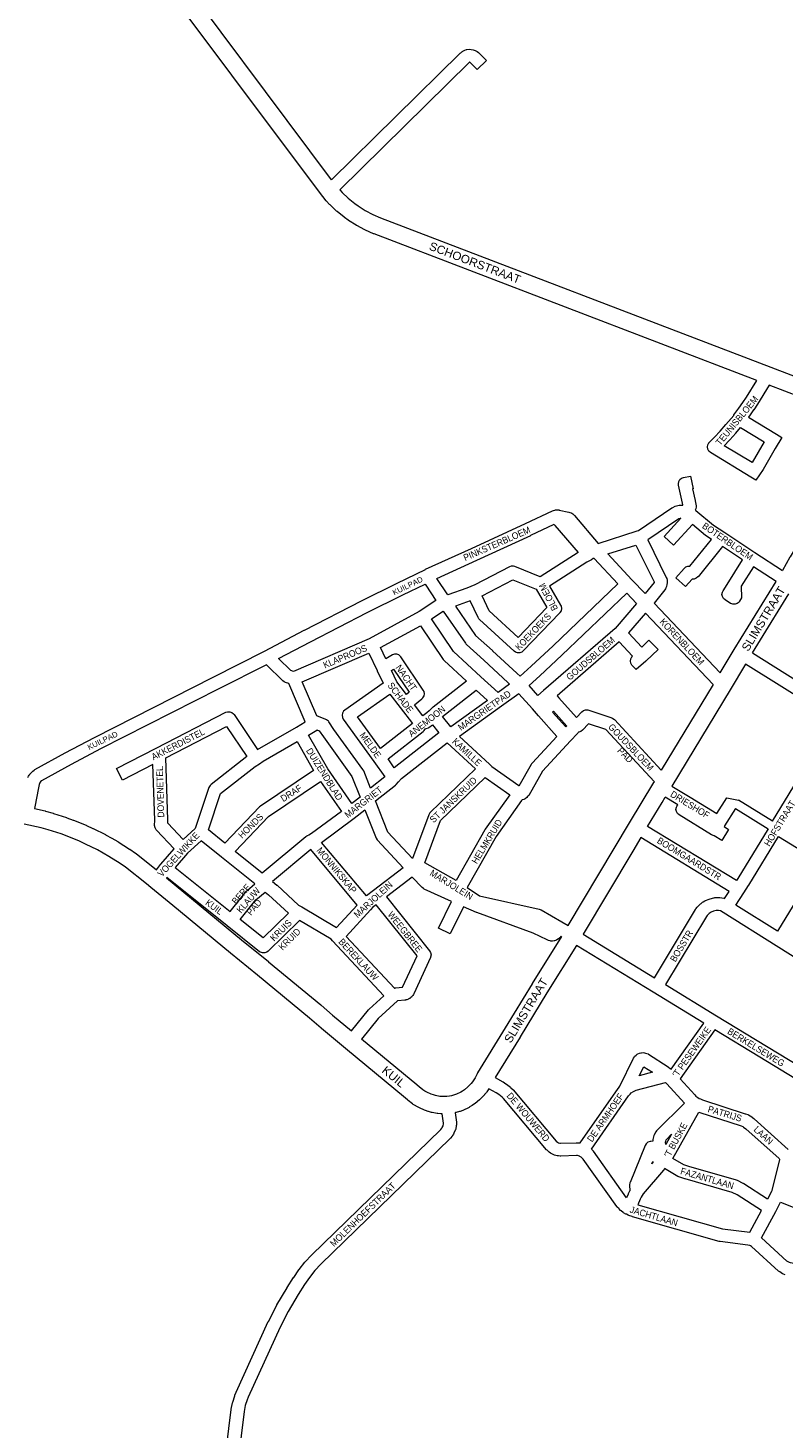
# Model space of a CAD drawing. Header units: metres. Extents: x 123817 to 142006, y 393105 to 406084.
# Tile 132 of 138: x 136967 to 137840, y 401430 to 403048. Entities that reach past the tile are written whole.
import ezdxf
from ezdxf.enums import TextEntityAlignment as Align

# ---------------------------------------------------------------- set-up
doc = ezdxf.new("R2010")
doc.units = ezdxf.units.M
doc.header["$MEASUREMENT"] = 0
doc.styles.add('Style-Arial', font='arial.ttf')

msp = doc.modelspace()

# ---------------------------------------------------------------- linework, layer by layer
at = {"color": 40, "linetype": 'Continuous', "lineweight": 0, "flags": 128}
for points in [[(137317.4, 402872.8), (137113.5, 403145.6), (137088.9, 403178.9), (137007.9, 403304.5), (136980, 403348.6), (136952, 403393.3)], [(137808.6, 402640.9), (137366.4, 402810.1), (137365.9, 402810.3), (137356.4, 402814.5), (137355.7, 402814.8), (137346.4, 402819.7), (137346.2, 402819.9), (137345.8, 402820.1), (137337, 402825.8), (137336.5, 402826.1), (137332.2, 402829.2), (137331.8, 402829.5), (137323.7, 402836.1), (137323.1, 402836.6), (137315.5, 402843.8), (137315.1, 402844.2), (137311.5, 402848), (137311.2, 402848.4), (137307.1, 402853.2), (137307.1, 402853.3), (137306.7, 402853.7), (137097.4, 403133.6)], [(137326.8, 402861), (137329.5, 402858.1), (137336.6, 402851.4), (137344.2, 402845.2), (137348, 402842.5), (137356.2, 402837.2), (137364.8, 402832.6), (137373.8, 402828.7), (137824.6, 402656.2), (137824.6, 402656.2), (137824.6, 402656.2), (137884, 402633.4), (137904.6, 402626.8), (137904.6, 402626.8), (137904.6, 402626.8), (137916.7, 402622.9), (137917.3, 402622.6), (137944.9, 402611.5), (137946.2, 402610.8), (137946.4, 402610.7), (137948.9, 402609.2), (138022.1, 402729.1)], [(137888.3, 402611), (137877.6, 402614.4), (137877.1, 402614.6), (137822.8, 402635.4)], [(137903.1, 402606.2), (137910.2, 402603.9), (137936.7, 402593.2), (137939.8, 402591.3), (137877.2, 402487.1), (137847, 402436.9), (137846.8, 402436.6), (137838.2, 402421.4)], [(137766.1, 402302.9), (137782.5, 402330), (137782.5, 402330.1), (137782.5, 402330.1), (137830.7, 402408.4)], [(137803.4, 402326), (137812.9, 402341.2), (137845.5, 402394.2)], [(137795.6, 402313.1), (137777.8, 402283.5), (137777.8, 402283.5), (137777.8, 402283.5), (137710.5, 402172.2)], [(137758, 402289.6), (137698.2, 402190.5)], [(137590.7, 402011.1), (137661.4, 402129.5), (137661.4, 402129.5), (137661.4, 402129.5), (137689.6, 402176.2), (137689.6, 402176.2), (137689.6, 402176.2), (137690.2, 402177.2)], [(137682.4, 402125.6), (137699, 402153.2), (137702.8, 402159.4)], [(136974, 402146.1), (136986.3, 402143.4), (136986.8, 402143.2), (136995.6, 402140.8), (136996, 402140.6), (137011.1, 402135.8), (137011.5, 402135.6), (137018.9, 402132.9), (137019.3, 402132.8), (137033.9, 402126.8), (137034.3, 402126.6), (137041.5, 402123.3), (137041.8, 402123.2), (137056, 402116.1), (137056.3, 402115.9), (137063.3, 402112.1), (137063.4, 402112), (137063.5, 402111.9), (137070.3, 402108), (137070.7, 402107.8), (137084, 402099.3), (137084.3, 402099.1), (137090.9, 402094.6), (137091.4, 402094.2), (137115.1, 402075.5)], [(137445.2, 401793.4), (137444, 401793.4), (137443.4, 401793.4), (137440.1, 401793.8), (137439.3, 401793.9), (137439.3, 401793.9), (137433.4, 401794.9), (137432.6, 401795.1), (137429.4, 401796), (137428.8, 401796.2), (137425.7, 401797.2), (137424.8, 401797.6), (137418.8, 401800.2), (137418, 401800.6), (137415.1, 401802.3), (137415, 401802.3), (137414.6, 401802.6), (137411.7, 401804.4), (137410.9, 401804.9), (137405.7, 401809), (137405, 401809.6), (137402.9, 401811.6), (137333.3, 401869.1), (137305.5, 401892.1), (137305.2, 401892.3), (137292, 401904), (137231.8, 401953.7), (137200.7, 401978.9), (137200.6, 401978.9), (137133.9, 402034.3), (137108.5, 402055.1), (137108.5, 402055.1), (137108.5, 402055.1), (137103.6, 402059.1), (137079.3, 402078.3), (137073.1, 402082.5), (137060.1, 402090.8), (137053.5, 402094.6), (137046.8, 402098.3), (137033, 402105.2), (137026.2, 402108.3), (137011.8, 402114.2), (137004.8, 402116.8), (136990.1, 402121.6), (136981.7, 402123.9), (136962.4, 402128.2)], [(137674.7, 402112.7), (137665.3, 402097), (137607.9, 402000.9)], [(137126.7, 402066), (137146.6, 402049.7), (137146.7, 402049.7), (137213.3, 401994.4), (137244.4, 401969.3), (137244.5, 401969.2), (137304.8, 401919.3), (137305.1, 401919.1), (137318.3, 401907.4), (137340.2, 401889.4)], [(137582.9, 401998.3), (137549, 401943.9), (137549, 401943.8), (137518, 401892.7), (137486, 401840.8), (137485.4, 401839.5), (137484.7, 401838.1), (137483.1, 401834.9), (137480.1, 401830.3), (137478.7, 401828.5), (137474.9, 401824.5), (137470.7, 401821.1), (137468.7, 401819.7), (137466.5, 401818.4), (137461.5, 401816.1), (137459.2, 401815.2), (137456, 401814.3), (137453.5, 401813.8), (137450.6, 401813.4), (137447.7, 401813.3), (137445, 401813.4), (137442.5, 401813.6), (137437.4, 401814.5), (137434.9, 401815.2), (137432.5, 401816), (137427.3, 401818.3), (137425.1, 401819.6), (137422.9, 401821), (137418.4, 401824.5), (137416.3, 401826.4), (137415.8, 401826.8), (137351.7, 401879.8)], [(137600.1, 401988.1), (137566, 401933.4), (137535.1, 401882.3), (137535.1, 401882.2), (137506.2, 401835.4)], [(137498.8, 401822.4), (137496.6, 401819), (137496.1, 401818.2), (137494.1, 401815.7), (137493.9, 401815.5), (137493.5, 401815), (137489, 401810.3), (137488.1, 401809.5), (137483.1, 401805.3), (137482.3, 401804.8), (137479.6, 401803), (137479.1, 401802.6), (137476.3, 401801), (137476.2, 401800.9), (137475.5, 401800.5), (137469.6, 401797.8), (137468.8, 401797.4), (137465.7, 401796.3), (137465, 401796.1), (137461.2, 401795), (137460.5, 401794.8), (137460.1, 401794.7)]]:
    msp.add_lwpolyline(points, dxfattribs=at)
at = {"color": 9, "linetype": 'Continuous', "lineweight": 0, "flags": 128}
for points in [[(137317.4, 402872.8), (137466, 403019.1), (137466.5, 403019.5), (137467.6, 403020.4), (137468.6, 403021.1), (137469.1, 403021.4), (137471.4, 403022.5), (137473.3, 403023.1), (137473.7, 403023.1), (137476.1, 403023.5), (137478.4, 403023.4), (137478.5, 403023.4), (137481, 403022.9), (137483.2, 403022.2), (137485.4, 403020.9), (137485.6, 403020.9), (137487.1, 403019.7), (137496.1, 403010.6), (137485.5, 403000), (137477.3, 403008.3), (137477.1, 403008.4), (137476.9, 403008.4), (137476.8, 403008.4), (137476.4, 403008.3), (137476.3, 403008.2), (137326.8, 402861)], [(137822.8, 402635.4), (137809.4, 402613.6), (137809.2, 402613.4), (137804.9, 402606.9), (137804.8, 402606.8), (137800, 402599.9), (137799.8, 402599.7), (137798.9, 402598.5), (137831.1, 402578.8), (137831.1, 402578.8), (137831.1, 402578.8), (137837.3, 402575), (137829.8, 402562.1), (137815.7, 402538), (137807.4, 402525.6), (137801.7, 402529.1), (137801.7, 402529.1), (137801.7, 402529.1), (137755, 402557.6), (137753.2, 402559.2), (137751.9, 402561.4), (137751.5, 402564), (137751.9, 402566.5), (137753.2, 402568.8), (137753.8, 402569.3), (137753.6, 402569.3), (137759.7, 402575.4), (137766.1, 402582.2), (137772.9, 402589.8), (137781.8, 402600.5), (137782, 402600.9), (137781.9, 402600.9), (137787.8, 402608.7), (137792.5, 402615.4), (137796.7, 402621.6), (137808.6, 402640.9)], [(137803, 402545.9), (137771, 402565.4), (137777.1, 402571.9), (137777.3, 402572.1), (137784.2, 402579.9), (137784.3, 402580.1), (137784.4, 402580.1), (137789.7, 402586.5), (137817, 402569.8), (137803, 402545.9)], [(136966.6, 402182.2), (136967.2, 402183.4), (136968.1, 402184.8), (136968.7, 402185.7), (136968.9, 402185.9), (136971.3, 402188.5), (136972.2, 402189.4), (136973.6, 402190.5), (136974.5, 402191.1), (136974.6, 402191.2), (137009.5, 402210.4), (137009.6, 402210.4), (137043.5, 402228.3), (137043.6, 402228.4), (137180.4, 402298), (137180.4, 402298), (137240, 402327.9), (137285.8, 402352.1), (137285.9, 402352.1), (137351.7, 402386.1), (137351.8, 402386.1), (137393.2, 402406.6), (137393.2, 402406.7), (137425.8, 402422.5), (137425.8, 402422.5), (137425.9, 402422.6), (137478.8, 402446.6), (137541.2, 402475.4), (137572.4, 402490.2), (137573.6, 402490.6), (137575.1, 402491.1), (137575.9, 402491.3), (137577.6, 402491.4), (137579.2, 402491.3), (137580.1, 402491.2), (137580.4, 402491.1), (137591.2, 402488.8), (137592.4, 402488.4), (137593.9, 402487.8), (137594.9, 402487.3), (137596, 402486.6), (137597.2, 402485.5), (137598.1, 402484.7), (137625.4, 402452.5), (137670.4, 402466.9), (137670.4, 402466.9), (137670.4, 402466.9), (137671.7, 402467.3), (137710.4, 402493.5), (137710.8, 402493.8), (137711.4, 402494.1), (137714.1, 402495.4), (137715.6, 402495.9), (137719, 402496.7), (137719.4, 402496.8), (137720.7, 402496.9), (137722.9, 402496.9), (137723, 402497), (137722.7, 402499.1), (137718.1, 402519.8), (137718, 402521.4), (137718.4, 402524), (137719.7, 402526.3), (137721.7, 402527.9), (137724, 402528.8), (137724, 402528.8), (137731.9, 402530.4), (137734.9, 402515.7), (137734.4, 402515.6), (137737.4, 402502.1), (137737.5, 402501.6), (137738.3, 402496), (137738.4, 402494.9), (137737.9, 402492.3), (137737.3, 402491.1), (137738.2, 402490.4), (137738.2, 402490.4), (137738.2, 402490.4), (137758.5, 402473.6), (137771.5, 402465.1), (137806.4, 402442.2), (137838.2, 402421.4)], [(137451.6, 402393), (137438.9, 402412), (137485, 402433), (137485.1, 402433), (137547.5, 402461.8), (137547.6, 402461.9), (137574.5, 402474.6), (137575.2, 402473.3), (137575.3, 402473.2), (137602.3, 402442.2), (137558.2, 402413.9), (137529, 402425.7), (137527.4, 402426.1), (137524.8, 402426.1), (137522.7, 402425.4), (137482.8, 402404.6), (137478.1, 402402.6), (137478.1, 402402.6), (137478.1, 402402.6), (137473.7, 402400.7), (137451.6, 402393)], [(137830.7, 402408.4), (137804.6, 402425.5), (137790.5, 402403), (137791, 402389.5), (137788.6, 402385.6), (137788, 402384.8), (137786, 402383.1), (137783.5, 402382.2), (137780.9, 402382.2), (137778.5, 402383.1), (137778.3, 402383.2), (137771.8, 402387.2), (137770.1, 402388.8), (137768.8, 402391), (137768.3, 402393.6), (137768.8, 402396.2), (137769.6, 402397.6), (137769.5, 402397.6), (137774.2, 402405.1), (137792, 402433.7), (137768.9, 402448.8), (137740.6, 402414), (137740.5, 402413.9), (137738.5, 402412.2), (137736.1, 402411.3), (137734.6, 402411.2), (137733.7, 402411.2), (137726.3, 402402.8), (137715, 402412.7), (137724.6, 402423.7), (137726.6, 402425.3), (137729, 402426.2), (137730.5, 402426.3), (137731.3, 402426.3), (137756.3, 402457.1), (137749.9, 402461.3), (137749.3, 402461.8), (137734.2, 402474.2), (137712.4, 402450.5), (137701.4, 402460.6), (137720.6, 402481.7), (137719.8, 402481.5), (137718.3, 402480.8), (137682.6, 402456.6), (137703.6, 402414), (137703.9, 402413.2), (137704, 402413), (137704.4, 402411.8), (137704.8, 402410), (137704.9, 402407.6), (137705, 402407), (137704.7, 402405.2), (137704.1, 402402.8), (137703.9, 402402), (137703.5, 402401.1), (137702.9, 402400), (137702.1, 402398.7), (137689.8, 402383.6), (137766.1, 402302.9)], [(137679.4, 402394.6), (137664, 402410.6), (137636.5, 402440.3), (137668.8, 402450.6), (137689.9, 402408), (137689.9, 402407.7), (137689.8, 402407.5), (137679.4, 402394.6)], [(137535, 402299), (137547.8, 402310.7), (137573.1, 402334.3), (137648, 402405.8), (137620.7, 402435.2), (137619.6, 402434.9), (137617.5, 402433.7), (137617.5, 402433.7), (137617.5, 402433.7), (137612.1, 402430.7), (137569.1, 402403.1), (137581.9, 402381.2), (137582.5, 402380), (137582.9, 402377.4), (137582.5, 402374.8), (137581.1, 402372.6), (137580.8, 402372.2), (137538.8, 402328.3), (137537.1, 402327), (137534.7, 402326.1), (137532.1, 402326.1), (137529.6, 402327), (137528.3, 402327.9), (137488.2, 402364.5), (137487.6, 402365.3), (137486.5, 402366.9), (137477.3, 402386.1), (137460.3, 402380.2), (137483.7, 402346.3), (137503.2, 402328.6), (137503.3, 402328.5), (137531.4, 402302.7), (137531.6, 402302.4), (137535, 402299)], [(137533, 402343.9), (137499.4, 402374.6), (137491.1, 402392), (137526.5, 402410.5), (137553.8, 402399.5), (137566.1, 402378.5), (137533, 402343.9)], [(137273.2, 402304.7), (137270.1, 402305.6), (137256, 402319.4), (137292.8, 402338.8), (137358.6, 402372.7), (137399.8, 402393.2), (137425.3, 402405.6), (137425.4, 402405.3), (137426.1, 402404.2), (137437.9, 402386.6), (137418.4, 402373.8), (137360.9, 402342.2), (137273.2, 402304.7)], [(137555.5, 402276.9), (137545.5, 402288.2), (137558, 402299.7), (137558, 402299.7), (137583.3, 402323.4), (137583.4, 402323.5), (137658.3, 402394.9), (137669.7, 402383), (137644.8, 402354.4), (137562.3, 402282.7), (137555.5, 402276.9)], [(137509.7, 402280.1), (137489.6, 402298.4), (137458, 402327.6), (137432.7, 402365.2), (137446.3, 402374.2), (137471.9, 402337.1), (137472.3, 402336.5), (137473, 402335.8), (137493.1, 402317.5), (137521.1, 402291.7), (137523, 402289.8), (137509.7, 402280.1)], [(137422.9, 402253.4), (137413.1, 402266.2), (137421.7, 402273), (137422.9, 402274.1), (137424.2, 402276.3), (137424.6, 402278.9), (137424.2, 402281.4), (137423.3, 402283.1), (137397.5, 402321.4), (137397, 402322), (137395, 402323.7), (137392.6, 402324.6), (137390, 402324.6), (137387.5, 402323.7), (137387.5, 402323.7), (137380, 402319.3), (137374, 402332.2), (137419.9, 402357.4), (137446.1, 402318.5), (137446.5, 402317.9), (137447.2, 402317.2), (137473, 402293.4), (137434.5, 402263.2), (137434, 402262.8), (137430, 402259), (137430, 402259), (137430, 402259), (137427.4, 402256.7), (137422.9, 402253.4)], [(137758, 402289.6), (137680.1, 402372.1), (137660.2, 402349.3), (137675.8, 402332.8), (137683.9, 402340.7), (137694.4, 402330), (137680.8, 402316.7), (137680.4, 402316.4), (137669.1, 402306.8), (137664.6, 402311.3), (137664.2, 402311.8), (137662.9, 402314), (137662.5, 402316.6), (137662.9, 402319.1), (137664.2, 402321.4), (137664.8, 402321.9), (137664.7, 402321.9), (137665, 402322.3), (137649.6, 402338.7), (137577.8, 402276.4), (137579.8, 402274.2), (137600.2, 402251.3), (137606.5, 402257.9), (137608.2, 402259.3), (137610.7, 402260.2), (137613.3, 402260.2), (137614.3, 402259.9), (137640.9, 402251), (137642.3, 402250.4), (137644, 402249), (137698.2, 402190.5)], [(137362.3, 402169.6), (137354.4, 402189.6), (137353.5, 402191.2), (137320.1, 402237.6), (137314, 402246.4), (137313.6, 402247), (137311.6, 402248.6), (137310.7, 402249.1), (137300.2, 402253.4), (137283.5, 402292.7), (137360.5, 402325.7), (137369.9, 402305.5), (137369.9, 402305.5), (137369.9, 402305.4), (137376.8, 402291.1), (137332.6, 402260), (137332.7, 402260), (137331.1, 402258.7), (137329.8, 402256.5), (137329.4, 402253.9), (137329.8, 402251.3), (137330.8, 402249.5), (137366.1, 402200.6), (137379, 402182.7), (137362.3, 402169.6)], [(137803.4, 402326), (137881.4, 402277), (137912.5, 402257.8), (137912.5, 402257.8), (137912.5, 402257.8), (137972.6, 402220.3), (138034.2, 402181.9), (138094.2, 402144.9), (138117.5, 402130.6), (138127.6, 402147.2), (138140.5, 402139.4), (138130.3, 402122.7), (138169.7, 402098.5)], [(137115.1, 402075.5), (137119.8, 402081.6), (137120, 402081.8), (137120, 402081.9), (137135.5, 402099.8), (137115, 402121.3), (137114.7, 402121.6), (137113.4, 402123.9), (137112.9, 402126.5), (137112.9, 402126.6), (137113, 402132.8), (137110.9, 402197.2), (137075.8, 402179.1), (137068.9, 402192.4), (137114.6, 402215.9), (137195, 402257.4), (137197.2, 402258.1), (137199.8, 402258.1), (137202.2, 402257.3), (137204.2, 402255.6), (137204.7, 402254.9), (137231.9, 402214.5), (137276.7, 402240.2), (137286.9, 402246.4), (137268.1, 402290.5), (137263.9, 402291.8), (137262.4, 402292.5), (137260.9, 402293.6), (137242, 402312.2), (137187.2, 402284.6), (137050.5, 402215), (137016.7, 402197.2), (136982.4, 402178.3), (136982, 402178), (136980.5, 402176.3), (136980.2, 402175.9), (136979.4, 402173.9), (136975.8, 402154.3), (136975.7, 402154.1), (136974, 402146.1)], [(137826.8, 402131.4), (137898.2, 402249), (137873.5, 402264.3), (137873.4, 402264.3), (137795.6, 402313.1)], [(137404, 402278.1), (137392.7, 402292.6), (137386.5, 402305.7), (137389, 402307.2), (137407, 402280.5), (137404, 402278.1)], [(137373.7, 402215.7), (137347.4, 402252.1), (137384.7, 402278.4), (137396.7, 402263), (137410.8, 402244.6), (137373.7, 402215.7)], [(137454.9, 402240.7), (137445.4, 402252.7), (137484.2, 402283.1), (137497.3, 402271.2), (137454.9, 402240.7)], [(137534, 402172.5), (137548.3, 402197.6), (137549.1, 402198.8), (137549.4, 402199.1), (137577.7, 402229.5), (137556.4, 402253.3), (137556.4, 402253.3), (137556.4, 402253.3), (137549.3, 402261.4), (137533.6, 402278.9), (137513.6, 402264.4), (137513.5, 402264.4), (137513.5, 402264.4), (137465.1, 402229.6), (137499.6, 402197.5), (137502.4, 402194.9), (137533.8, 402172.8), (137534, 402172.5)], [(137690.2, 402177.2), (137634.3, 402237.4), (137614.1, 402244.1), (137607.1, 402236.7), (137605.4, 402235.3), (137602.9, 402234.4), (137602.5, 402234.4), (137602.2, 402233.9), (137601.7, 402233.2), (137601.4, 402232.9), (137593.4, 402224.3), (137593.4, 402224.3), (137593.4, 402224.3), (137560.9, 402189.5), (137545, 402161.4), (137544.2, 402160.3), (137543.8, 402159.9), (137542.8, 402158.8), (137541.1, 402157.5), (137539.5, 402156.8), (137538, 402156.4), (137537.3, 402156.3), (137537.2, 402155.9), (137536.8, 402155.3), (137507.3, 402113.8), (137473.9, 402055), (137488.2, 402045.3), (137557.2, 402030.1), (137559.3, 402029.3), (137559.3, 402029.3), (137583.4, 402015.4), (137583.4, 402015.4), (137583.4, 402015.4), (137590.7, 402011.1)], [(137588, 402240.5), (137572.6, 402257.7), (137573.6, 402258.6), (137588.9, 402241.5), (137588, 402240.5)], [(137146, 402110.5), (137128, 402129.4), (137128, 402132.7), (137128, 402132.9), (137128, 402133.1), (137125.7, 402204.8), (137196, 402241), (137219.4, 402206.2), (137178.1, 402173.9), (137176.9, 402172.8), (137175.6, 402170.5), (137175.6, 402170.3), (137159.8, 402123), (137146, 402110.5)], [(137340.6, 402151.9), (137312.9, 402192), (137290.6, 402231.1), (137300.2, 402236.9), (137300.4, 402237.1), (137302.9, 402236.1), (137307.8, 402229), (137307.9, 402228.9), (137340.8, 402183.2), (137350.2, 402159.3), (137340.6, 402151.9)], [(137389.8, 402193.4), (137382.5, 402203.6), (137423.1, 402235.1), (137424.2, 402236.2), (137425.4, 402238.4), (137425.7, 402238.4), (137426.7, 402238.5), (137429.1, 402239.4), (137429.8, 402239.8), (137434, 402242.9), (137441.3, 402233.7), (137389.8, 402193.4)], [(137194.2, 402106), (137175.1, 402121.4), (137189.1, 402163.4), (137229.2, 402194.8), (137234, 402198), (137238.2, 402200.9), (137277.7, 402223.5), (137296.6, 402190.3), (137235.4, 402149.1), (137234.1, 402148.1), (137194.2, 402106)], [(137410.8, 402088.5), (137382.3, 402118.8), (137368, 402155.1), (137391, 402173.1), (137392.1, 402174), (137394.6, 402176.9), (137394.6, 402176.9), (137394.6, 402176.9), (137398, 402180.8), (137451, 402222.2), (137483.6, 402191.9), (137431.5, 402141.8), (137430.9, 402141.2), (137429.7, 402139), (137410.8, 402088.5)], [(137461.1, 402062.9), (137425, 402083.6), (137443.1, 402132.2), (137494.8, 402181.9), (137523.1, 402161.9), (137494.9, 402122.2), (137494.5, 402121.5), (137461.1, 402062.9)], [(137237.3, 402071.6), (137205.9, 402096.6), (137244.4, 402137.1), (137304.6, 402177.6), (137328.6, 402142.8), (137294.3, 402117.2), (137291.1, 402115.6), (137291.1, 402115.6), (137291.1, 402115.6), (137289, 402114.6), (137288.6, 402114.4), (137287.6, 402113.6), (137237.3, 402071.6)], [(137710.5, 402172.2), (137731.4, 402159.5), (137762.5, 402140.4), (137773.8, 402158.5), (137787.4, 402155.9)], [(137783.9, 402146.3), (137771.3, 402126.2), (137770.8, 402125.3), (137776, 402122.1), (137768.2, 402109.3), (137759.3, 402114.8), (137756.3, 402115.8), (137718.7, 402138.8), (137716.9, 402140.4), (137715.6, 402142.6), (137715.1, 402145.2), (137715.6, 402147.8), (137716.4, 402149.2), (137716.2, 402149.1), (137717.1, 402150.6), (137702.8, 402159.4)], [(137357.6, 402045.3), (137305.8, 402107.1), (137343.4, 402135.2), (137343.4, 402135.2), (137343.4, 402135.2), (137355.9, 402144.8), (137368.8, 402111.9), (137370.1, 402109.9), (137370.4, 402109.5), (137400.2, 402077.8), (137365.6, 402051.4), (137357.6, 402045.3)], [(137821.6, 402122.9), (137786.5, 402065.4), (137784.9, 402063), (137682.4, 402125.6)], [(137200.2, 402027.1), (137218.7, 402050.4), (137218.8, 402050.6), (137219.7, 402051.5), (137228.8, 402059.2), (137190.2, 402090), (137190.2, 402090), (137190.2, 402090), (137166.6, 402108.9), (137151, 402094.8), (137136.5, 402078), (137200.2, 402027.1)], [(137323.1, 402008.8), (137346.9, 402034.7), (137293.2, 402098.7), (137249.2, 402061.9), (137254.2, 402057.6), (137254.3, 402057.5), (137279.3, 402034.7), (137282.8, 402032.6), (137282.8, 402032.6), (137282.8, 402032.6), (137323.1, 402008.8)], [(137607.9, 402000.9), (137690.3, 401950.7), (137737.7, 402029.6), (137738.2, 402030.4), (137739.6, 402032.1), (137739.7, 402032.3), (137740.2, 402032.9), (137743.4, 402035.9), (137744.2, 402036.6), (137745.9, 402037.9), (137746.5, 402038.3), (137748.4, 402039.4), (137748.5, 402039.5), (137749.3, 402039.9), (137753.3, 402041.6), (137754.6, 402042), (137758.8, 402043), (137759.2, 402043.1), (137759.9, 402043.2), (137762, 402043.4), (137762.7, 402043.4), (137764.9, 402043.4), (137765.9, 402043.3), (137770.3, 402042.7), (137770.5, 402042.7), (137771.2, 402042.4), (137776.6, 402050.5), (137674.7, 402112.7)], [(137832.3, 402004.4), (137784.2, 402034.7), (137793.4, 402048.7), (137793.4, 402048.7), (137793.4, 402048.7), (137799, 402057.3), (137799.2, 402057.5), (137833.5, 402113.7), (137880.3, 402085.2), (137880.5, 402085.1), (137881.2, 402084.7), (137881.3, 402084.7), (137881.2, 402084.6), (137832.3, 402004.4)], [(137340.2, 401889.4), (137359.8, 401913.6), (137359.9, 401913.7), (137360.6, 401914.5), (137377.7, 401929.9), (137318.4, 401993.4), (137318.4, 401993.4), (137318.4, 401993.4), (137316.7, 401995.2), (137280.1, 402016.8), (137244.1, 401981.3), (137242.6, 401980.2), (137240.1, 401979.3), (137237.5, 401979.3), (137235.1, 401980.2), (137234.1, 401980.8), (137196.7, 402010.7), (137196.7, 402010.7), (137127, 402066.4), (137126.7, 402066)], [(137582.9, 401998.3), (137582.4, 401998.6), (137582.2, 401998.3), (137581, 401996.9), (137581, 401996.9), (137579, 401995.2), (137578.8, 401995.1), (137577.1, 401994.2), (137574.8, 401993.4), (137574.4, 401993.3), (137572.6, 401993.1), (137570.4, 401993.1), (137569.8, 401993.3), (137567.9, 401993.8), (137566.5, 401994.3), (137550.2, 402002.3), (137485.2, 402026.1), (137484.8, 402026.2), (137469.8, 402032.7), (137454.2, 402001.3), (137440.8, 402008), (137456, 402038.8), (137424.1, 402053.2), (137423.5, 402053.6), (137421.8, 402054.9), (137410.5, 402066.9), (137380.8, 402044.1), (137430.5, 401981.9), (137431.7, 401979.8), (137432.2, 401977.2), (137431.7, 401974.6), (137431.5, 401974.1), (137412.4, 401932.1), (137411.9, 401931.3), (137411.3, 401930.2), (137410.6, 401929.3), (137410, 401928.7), (137409, 401927.7), (137407.6, 401926.7), (137407.4, 401926.6), (137406.3, 401926), (137404.4, 401925.3), (137403.1, 401925), (137402.7, 401924.9), (137402.1, 401924.8), (137393.7, 401924.1), (137393.4, 401923.9), (137371.1, 401903.7), (137351.7, 401879.8)], [(137238.3, 401996.7), (137211.9, 402017.8), (137230, 402040.5), (137240.6, 402049.5), (137244.3, 402046.3), (137267.4, 402025.2), (137238.3, 401996.7)], [(137390, 401938.7), (137390.4, 401938.8), (137390.9, 401938.9), (137391.6, 401939), (137399.3, 401939.7), (137416, 401976.1), (137368.8, 402035), (137365, 402032.1), (137362.4, 402029.3), (137334.1, 401998.5), (137390, 401938.7)], [(137890.8, 401949.9), (137830.7, 401987.7), (137830.7, 401987.7), (137830.7, 401987.7), (137769.7, 402026.1), (137769.7, 402026.1), (137769.7, 402026.1), (137766.6, 402028.1), (137764.4, 402028.4), (137763, 402028.4), (137761.7, 402028.3), (137758.6, 402027.6), (137755.7, 402026.3), (137754.5, 402025.6), (137753.5, 402024.8), (137751.1, 402022.5), (137750.3, 402021.5), (137703.1, 401942.9), (137762.1, 401906.8), (137819.9, 401871.6), (137885.1, 401831.8)], [(137506.2, 401835.4), (137515.1, 401830.5), (137515.1, 401830.4), (137515.4, 401830.3), (137518.7, 401828.2), (137519.4, 401827.7), (137524, 401824.1), (137524.5, 401823.6), (137526.6, 401821.6), (137527.1, 401821), (137576.9, 401762), (137578.2, 401760.8), (137579.4, 401760.1), (137580.9, 401759.7), (137581.9, 401759.7), (137600, 401760.1), (137600.5, 401760.1), (137602.7, 401760), (137603.7, 401759.9), (137604.1, 401759.8), (137604.4, 401759.8), (137648.3, 401822.8), (137648.6, 401823.2), (137650.2, 401825.3), (137666.2, 401857.9), (137667.2, 401859.4), (137667.7, 401860), (137669, 401861.2), (137670.4, 401862.3), (137671.2, 401862.7), (137672.9, 401863.4), (137674.5, 401863.9), (137675.4, 401864), (137677.2, 401864.1), (137678.9, 401864), (137679.8, 401863.7), (137681.5, 401863.2), (137683, 401862.6), (137683.3, 401862.4), (137706.1, 401847.7), (137706.7, 401847.2), (137708.3, 401845.9), (137708.9, 401845.4), (137709.4, 401844.9), (137747.4, 401898.2), (137688.9, 401934), (137600.1, 401988.1)], [(137877.1, 401819.1), (137812.1, 401858.8), (137812.1, 401858.8), (137760.2, 401890.4), (137719.9, 401833.7), (137736.9, 401815.2), (137738.2, 401814), (137740.3, 401812.2), (137741.9, 401811.3), (137743.3, 401810.6), (137745.6, 401809.7), (137795.1, 401793.6), (137795.6, 401793.5), (137798.1, 401792.5), (137798.9, 401792.1), (137800.7, 401791.2), (137801, 401791), (137801.6, 401790.6), (137805, 401788.1), (137805.6, 401787.6), (137844.7, 401752.4)], [(137672.8, 401837.2), (137678, 401847.9), (137688.2, 401841.4), (137672.8, 401837.2)], [(137658.1, 401696.3), (137619.7, 401750.2), (137619.4, 401750.7), (137619.2, 401750.9), (137617.7, 401752.6), (137660.4, 401814.1), (137662.1, 401816.2), (137663.5, 401817.5), (137666.2, 401819.4), (137669, 401820.7), (137703, 401829.8), (137704.7, 401828), (137725.1, 401805.9), (137693.2, 401774.3), (137692.7, 401773.8), (137692, 401772.8), (137690.4, 401770.1), (137689.8, 401768.8), (137689.6, 401768.4), (137688.7, 401765.4), (137688.4, 401763.8), (137688.3, 401761.7), (137686, 401761.5), (137685.2, 401761.4), (137682.8, 401760.5), (137680.8, 401758.8), (137679.6, 401756.9), (137662.1, 401714.1), (137662.2, 401714.1), (137662, 401713.8), (137661.6, 401711.3), (137661.6, 401710.8), (137661.9, 401704.8), (137661.7, 401704.4), (137661.4, 401703.9), (137660.1, 401701), (137660, 401700.7), (137658.1, 401696.3)], [(137841.1, 401607.5), (137839.3, 401608.2), (137838.3, 401608.7), (137838.2, 401608.7), (137835, 401610.7), (137833.7, 401611.6), (137802.5, 401640.2), (137801.1, 401641), (137800.5, 401641.3), (137798.2, 401641.8), (137766.2, 401645.8), (137765.9, 401645.9), (137765.1, 401646.1), (137664.8, 401674.5), (137664.4, 401674.7), (137660.8, 401675.9), (137660.1, 401676.2), (137657.9, 401677.3), (137657.4, 401677.5), (137657.3, 401677.6), (137654.7, 401679.2), (137654, 401679.6), (137651.7, 401681.4), (137651.2, 401681.9), (137649.4, 401683.5), (137649, 401683.9), (137647.4, 401685.7), (137647.1, 401685.9), (137646.8, 401686.4), (137607.8, 401741.2), (137606.1, 401743.1), (137605.6, 401743.5), (137604.2, 401744.3), (137603.6, 401744.6), (137601.4, 401745.1), (137600.1, 401745.1), (137582, 401744.7), (137581.4, 401744.7), (137579.4, 401744.8), (137578.5, 401744.9), (137577.9, 401745), (137574.8, 401745.8), (137573.1, 401746.5), (137570.2, 401748), (137570.1, 401748.1), (137568.7, 401749.1), (137566.3, 401751.3), (137565.7, 401752), (137515.9, 401811.1), (137514.3, 401812.6), (137510.4, 401815.7), (137507.6, 401817.5), (137498.8, 401822.4)], [(137183.8, 401307.5), (137201.4, 401451.6), (137201.5, 401452.1), (137203, 401459.6), (137203.2, 401460.3), (137205.4, 401467.6), (137205.5, 401468), (137205.6, 401468.2), (137207, 401471.7), (137207.2, 401472), (137244.2, 401553.3), (137244.4, 401553.6), (137254, 401572.2), (137254.2, 401572.7), (137266.1, 401592.5), (137266.2, 401592.6), (137273.4, 401604.2), (137273.6, 401604.5), (137279.6, 401613.2), (137279.9, 401613.7), (137286.5, 401621.9), (137286.6, 401622), (137286.9, 401622.3), (137294.1, 401630), (137294.3, 401630.3), (137443.5, 401775.5), (137444.8, 401777), (137445.2, 401777.6), (137446.1, 401779.7), (137446.5, 401781.9), (137446.6, 401782.6), (137445.2, 401793.4)], [(137460.1, 401794.7), (137461.5, 401783.9), (137461.6, 401782.9), (137461.6, 401782.7), (137461.5, 401780.9), (137461.4, 401779.6), (137460.7, 401776), (137460.4, 401774.9), (137460.2, 401774.5), (137458.7, 401771.1), (137458.1, 401770), (137457.1, 401768.5), (137456.6, 401767.7), (137456.5, 401767.6), (137454.7, 401765.5), (137454.2, 401765), (137304.9, 401619.6), (137298, 401612.3), (137291.8, 401604.5), (137286.1, 401596.2), (137278.9, 401584.7), (137267.2, 401565.1), (137257.8, 401546.9), (137220.9, 401466), (137219.7, 401462.9), (137217.6, 401456.3), (137216.3, 401449.5), (137198.7, 401305.9)], [(137820.9, 401694.9), (137793.5, 401712.6), (137793.2, 401712.8), (137792.9, 401713), (137786.4, 401716.4), (137785, 401716.9), (137730, 401732.5), (137724.3, 401734.6), (137711.6, 401742), (137741.4, 401795.3), (137790.3, 401779.4), (137792.2, 401778.7), (137793.3, 401778.1), (137795.9, 401776.2), (137834.2, 401741.7), (137834.7, 401741.1), (137834.8, 401740.9), (137834.7, 401740.2), (137825.4, 401703.5), (137820.9, 401694.9)], [(137703.3, 401757.9), (137703.2, 401760.8), (137703.3, 401761.8), (137703.7, 401763.2), (137704.4, 401764.3), (137710, 401769.8), (137703.3, 401757.9)], [(137800.6, 401656.6), (137813.8, 401681.6), (137785.7, 401699.9), (137780.2, 401702.7), (137725.6, 401718.2), (137725.2, 401718.3), (137718.6, 401720.7), (137717.4, 401721.2), (137717.4, 401721.2), (137701.9, 401730.3), (137701.7, 401730), (137700.7, 401728.4), (137700.7, 401728.3), (137677.3, 401701.1), (137675.9, 401699.1), (137674.9, 401697.3), (137673.8, 401694.8), (137671.1, 401688.3), (137768.7, 401660.6), (137800.4, 401656.6), (137800.6, 401656.6)], [(137687.1, 401735.6), (137688.3, 401738.5), (137688.3, 401736.9), (137687.1, 401735.6)], [(137859.5, 401618.8), (137847.6, 401621.2), (137846.2, 401621.6), (137845.4, 401621.9), (137843.3, 401623.2), (137814.1, 401650), (137830.3, 401680.7), (137836, 401691.4), (137885.7, 401671.8), (137859.6, 401618.9), (137859.5, 401618.8)]]:
    msp.add_lwpolyline(points, dxfattribs=at)
at = {"color": 111, "linetype": 'Continuous', "lineweight": 0, "flags": 128}
for points in [[(137826.8, 402131.4), (137787.4, 402155.9)], [(137783.9, 402146.3), (137821.6, 402122.9)]]:
    msp.add_lwpolyline(points, dxfattribs=at)

# ---------------------------------------------------------------- texts
at = {"style": 'Style-Arial'}
for s, rotation, p in [('SCHOORSTRAAT', 339.1019, (137483, 402776.8)), ('SLIMSTRAAT', 58.8869, (137816.2, 402365.4)), ('SLIMSTRAAT', 58.8869, (137541.9, 401912.8)), ('KUIL', 320.6324, (137389.1, 401836.3))]:
    msp.add_text(s, height=9.6, rotation=rotation, dxfattribs=at).set_placement(p, align=Align.MIDDLE_CENTER)
at = {"color": 8, "style": 'Style-Arial', "width": 0.909091}
for s, rotation, p in [('TEUNISBLOEM', 50.5275, (137785.6, 402594.4)), ('PINKSTERBLOEM', 23.732, (137508.2, 402452.2)), ('BOTERBLOEM', 325.5602, (137774.8, 402454.9)), ('BLOEM', 117.5378, (137567.8, 402390.6)), ('KOEKOEKS', 46.3533, (137550.1, 402350.5)), ('KORENBLOEM', 313.1806, (137722.1, 402338.9)), ('GOUDSBLOEM', 40.9245, (137616.4, 402319.6)), ('KLAPROOS', 22.7958, (137332.9, 402321.9)), ('NACHT', 304.8628, (137403.6, 402297.4)), ('SCHADE', 307.3456, (137397, 402274.4)), ('MARGRIETPAD', 35.1007, (137493.9, 402259.5)), ('ANEMOON', 38.0066, (137427.3, 402247)), ('AKKERDISTEL', 27.066, (137139.9, 402220.5)), ('MELDE', 305.9027, (137362.2, 402219.4)), ('GOUDSBLOEM', 313.6138, (137663.2, 402217.1)), ('DUIZENDBLAD', 302.2075, (137309.1, 402185.9)), ('KAMILLE', 317.0282, (137473.7, 402211.4)), ('PAD', 314.7914, (137656.5, 402207.9)), ('DOVENETEL', 91.5299, (137119.4, 402165.4)), ('ST JANSKRUID', 43.9144, (137457.9, 402156.3)), ('DRAF', 32.324, (137270.7, 402163.9)), ('MARGRIET', 37.9896, (137354.1, 402153.5)), ('DRIESHOF', 328.4811, (137731.3, 402150.7)), ('HOFSTRAAT', 58.7532, (137835.1, 402129.1)), ('HONDS', 44.3454, (137223.9, 402126.1)), ('HELMKRUID', 58.7302, (137496.8, 402108.1)), ('VOGELWIKKE', 47.3518, (137140.5, 402093.1)), ('MONNIKSKAP', 309.799, (137323.2, 402074.8)), ('BOOMGAARDSTR', 328.5479, (137730.4, 402088.3)), ('MARJOLEIN', 328.4087, (137455.8, 402058.1)), ('BERE', 48.9342, (137213, 402047.3)), ('KLAUW', 49.0495, (137221.2, 402040.2)), ('MARJOLEIN', 42.4555, (137365.4, 402041)), ('KUIL', 323.7203, (137181.8, 402032.4)), ('PAD', 49.5305, (137227.8, 402032.2)), ('WEEGBREE', 308.6097, (137402.2, 402003.8)), ('KRUIS', 44.7812, (137258.8, 402005.4)), ('KRUID', 44.7812, (137268.8, 401995.3)), ('BOSSTR', 58.9871, (137721.5, 401987.4)), ('BEREKLAUW', 313.0346, (137348.5, 401971.8)), ("'T PESEWEIKE", 54.5836, (137733.3, 401864.9)), ('BERKELSEWEG', 328.5321, (137807.7, 401870.3)), ('DE WOUWERD', 310.088, (137544.5, 401789.6)), ('DE ARMHOEF', 55.207, (137633.6, 401789.1)), ('PATRIJS', 343.3437, (137771.6, 401793.6)), ("'T BUSKE", 61.4513, (137714.9, 401763.2)), ('LAAN', 318.1081, (137816.2, 401768.6)), ('FAZANTLAAN', 343.6903, (137751.2, 401718.8)), ('MOLENHOEFSTRAAT', 44.1086, (137353.4, 401677.1)), ('JACHTLAAN', 343.565, (137689.6, 401675.1))]:
    msp.add_text(s, height=7.7, rotation=rotation, dxfattribs=at).set_placement(p, align=Align.MIDDLE_CENTER)
at = {"color": 8, "style": 'Style-Arial'}
for p in [(137405.2, 402403.5), (137052.8, 402224.7)]:
    msp.add_text('KUILPAD', height=6.3, rotation=25.9182, dxfattribs=at).set_placement(p, align=Align.MIDDLE_CENTER)

doc.saveas('drawing.dxf')
